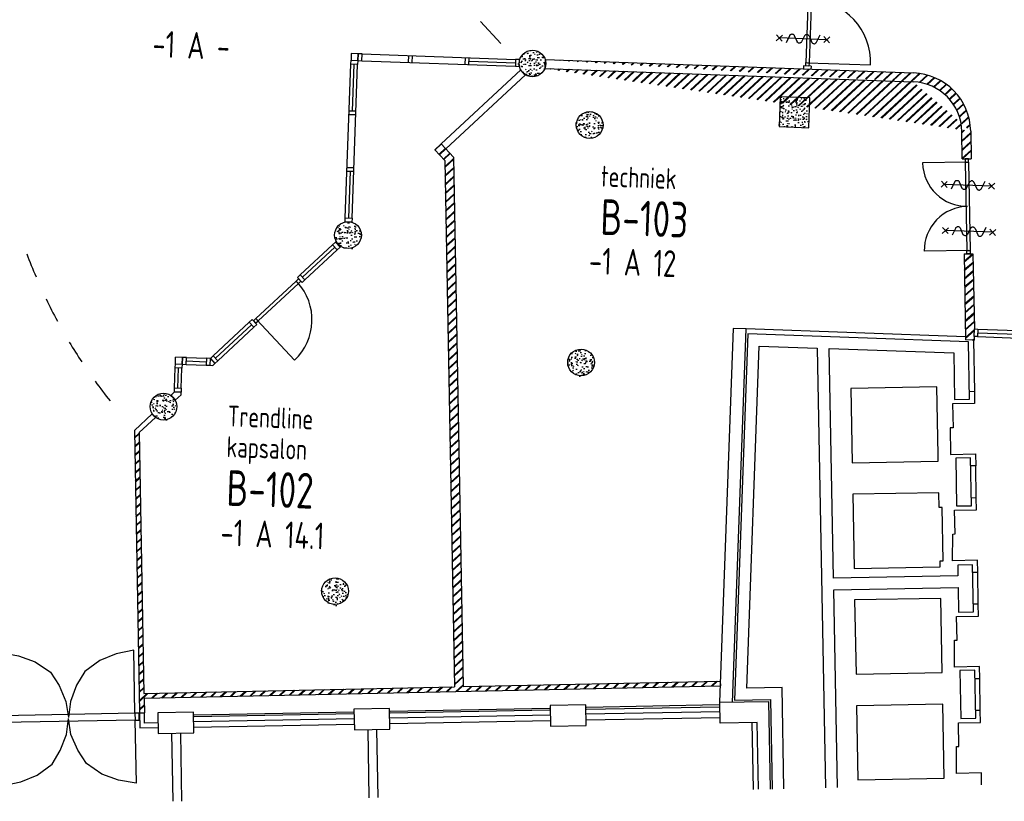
# Model space of a CAD drawing. Header units: millimetres. Extents: x 119024465 to 119292677, y 483022511 to 483148062.
# Tile 3 of 162: x 119043109 to 119059692, y 483056136 to 483069296. Entities that reach past the tile are written whole.
import ezdxf
from ezdxf.enums import TextEntityAlignment as Align

# ---------------------------------------------------------------- set-up
doc = ezdxf.new("R2010")
doc.units = ezdxf.units.MM
doc.header["$LTSCALE"] = 100
doc.layers.get('0').update_dxf_attribs({"linetype": 'CONTINUOUS'})
for name, color, linetype in [('AL22----', 2, 'CONTINUOUS'), ('AL22----_ARC', 8, 'CONTINUOUS'), ('AL28----', 4, 'CONTINUOUS'), ('AL28----_ARC', 8, 'CONTINUOUS'), ('AL32----', 6, 'CONTINUOUS'), ('AL37----', 8, 'CONTINUOUS'), ('BT00----_HOTELNRS', 3, 'CONTINUOUS'), ('BT00----_RUIMTENRS', 7, 'CONTINUOUS'), ('BT00----_TEKST', 1, 'CONTINUOUS'), ('Overlap', 8, 'CONTINUOUS')]:
    doc.layers.add(name, color=color, linetype=linetype)
doc.styles.get("Standard").update_dxf_attribs({"font": 'ISOCP.SHX'})
pattern_1 = [(42.91200747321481, (119019962.2742813, 483024813.6206701), (-74.89618102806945, 80.56402464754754), []), (42.91200747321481, (119019962.8207955, 483024828.6107109), (-74.89618102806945, 80.56402464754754), [])]

# ---------------------------------------------------------------- blocks, each defined once
blk = doc.blocks.new('KOLOM')
at = {"layer": 'AL28----', "linetype": 'Continuous'}
for p, q in [((0.5, 0.5), (-0.5, 0.5)), ((-0.5, 0.5), (-0.5, -0.5)), ((0.5, -0.5), (0.5, 0.5)), ((-0.5, -0.5), (0.5, -0.5))]:
    blk.add_line(p, q, dxfattribs=at)
blk = doc.blocks.new('500x500')
at = {"layer": 'AL28----_ARC'}
h = blk.add_hatch(dxfattribs=at)
h.set_pattern_fill('AR-CONC', color=256, style=0)
h.set_pattern_definition([(50, (-33377.53515948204, -58251.91549019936), (182.1846689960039, -15.93908553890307), [19.05, -209.55]), (355, (-33377.53515948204, -58251.91549019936), (-35.24282597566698, 191.05664288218), [15.24, -167.64]), (100.451, (-33362.35315948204, -58253.24374019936), (146.9425016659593, 175.1166878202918), [16.19, -178.09]), (46.18420000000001, (-33377.53515948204, -58201.11549019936), (271.0790408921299, -42.04232793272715), [28.575, -314.325]), (96.6356, (-33354.94525948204, -58204.61899019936), (237.4042344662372, 247.4255558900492), [24.285, -267.135]), (351.1840000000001, (-33377.53515948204, -58201.11549019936), (237.4046058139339, 247.4251178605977), [22.86, -251.46]), (21, (-33352.13515948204, -58213.81549019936), (151.6148798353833, -102.2655185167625), [19.05, -209.55]), (326.0000000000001, (-33352.13515948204, -58213.81549019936), (61.80202834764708, 184.1879661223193), [15.24, -167.64]), (71.4514, (-33339.50065948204, -58222.33759019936), (213.4164907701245, 81.92285771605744), [16.19, -178.09]), (37.50000000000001, (-33377.53515948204, -58251.91549019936), (3.088603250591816, 84.55503887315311), [0, -165.608, 0, -170.18, 0, -168.275]), (7.499999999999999, (-33377.53515948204, -58251.91549019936), (66.81966251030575, 100.1805748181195), [0, -97.028, 0, -161.798, 0, -64.135]), (327.5, (-33434.17715948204, -58251.91549019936), (135.5905951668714, -5.72874399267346), [0, -63.5, 0, -198.12, 0, -262.89]), (317.5, (-33459.57715948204, -58251.91549019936), (148.129181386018, 25.42649103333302), [0, -82.55, 0, -131.572, 0, -186.69])])
h.paths.add_polyline_path([(250, 250), (-250, 250), (-250, -250), (250, -250)])
at = {"layer": 'AL28----', "xscale": 500, "yscale": 500, "zscale": 2600}
blk.add_blockref('KOLOM', (0, 0), dxfattribs=at)
blk = doc.blocks.new('KOLOMO')
blk.add_circle((0, 0), 0.5)
blk = doc.blocks.new('Rond-450')
at = {"layer": 'AL28----_ARC'}
h = blk.add_hatch(dxfattribs=at)
h.set_pattern_fill('AR-CONC', color=256, style=0)
h.set_pattern_definition([(49.99999999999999, (-134328.7081146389, -47911.34816545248), (182.184668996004, -15.93908553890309), [19.05, -209.55]), (355, (-134328.7081146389, -47911.34816545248), (-35.24282597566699, 191.05664288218), [15.24, -167.64]), (100.451, (-134313.5261146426, -47912.67641544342), (146.9425016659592, 175.1166878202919), [16.19, -178.09]), (46.18420000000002, (-134328.7081146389, -47860.54816550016), (271.0790408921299, -42.04232793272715), [28.57499999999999, -314.3249999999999]), (96.63559999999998, (-134306.118214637, -47864.05166548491), (237.4042344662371, 247.4255558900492), [24.28499999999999, -267.1349999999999]), (351.1840000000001, (-134328.7081146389, -47860.54816550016), (237.4046058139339, 247.4251178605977), [22.86, -251.46]), (21, (-134303.3081146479, -47873.24816548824), (151.6148798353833, -102.2655185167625), [19.05, -209.55]), (326.0000000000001, (-134303.3081146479, -47873.24816548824), (61.80202834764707, 184.1879661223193), [15.24, -167.64]), (71.4514, (-134290.6736146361, -47881.77026546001), (213.4164907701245, 81.92285771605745), [16.19, -178.09]), (37.50000000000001, (-134328.7081146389, -47911.34816545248), (3.088603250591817, 84.55503887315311), [0, -165.608, 0, -170.18, 0, -168.275]), (7.499999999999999, (-134328.7081146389, -47911.34816545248), (66.81966251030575, 100.1805748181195), [0, -97.02799999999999, 0, -161.798, 0, -64.135]), (327.5, (-134385.3501146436, -47911.34816545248), (135.5905951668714, -5.728743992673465), [0, -63.5, 0, -198.12, 0, -262.89]), (317.5, (-134410.7501146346, -47911.34816545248), (148.129181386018, 25.42649103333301), [0, -82.55, 0, -131.572, 0, -186.69])])
edge = h.paths.add_edge_path()
edge.add_ellipse((0, 0), major_axis=(-159.0990257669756, 159.0990257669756), ratio=0.9999999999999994, start_angle=0, end_angle=360)
at = {"layer": 'AL28----', "xscale": 450.0000000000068, "yscale": 450.0000000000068, "rotation": 359.8349999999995}
blk.add_blockref('KOLOMO', (0, 0), dxfattribs=at)
blk = doc.blocks.new('114-31b')
at = {"color": 0, "linetype": 'Continuous'}
for p, q in [((-49.99999994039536, 449.9999999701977), (50.00000011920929, 349.9999999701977)), ((50.00000005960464, 449.9999999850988), (-49.99999994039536, 349.9999999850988)), ((0, 399.9999999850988), (5.960464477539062e-08, -400)), ((-75.22076380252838, 278.9749930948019), (52.90113949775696, 224.7435648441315)), ((-53.78419476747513, 99.46940438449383), (53.34266716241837, 150.804756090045)), ((-53.34266716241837, 25.53059560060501), (53.34266716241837, -25.53059561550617)), ((-53.34266716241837, -150.2564351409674), (52.9011395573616, -99.46940438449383)), ((-53.78419476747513, -224.1952439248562), (74.77923619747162, -278.9116318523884)), ((-49.99999988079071, -349.9999998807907), (50.00000017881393, -449.9999998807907)), ((50.00000011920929, -349.9999998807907), (-49.99999988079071, -449.9999998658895))]:
    blk.add_line(p, q, dxfattribs=at)
for points in [[(74.77923613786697, 187.6370802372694, 0.1085803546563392), (71.06170707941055, 204.554047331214, 0.1021137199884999), (60.13457524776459, 219.3489430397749, 0.04519307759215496), (52.90113949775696, 224.7435648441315, 0.02457701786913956)], [(53.34266716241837, 150.804756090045, 0.04259042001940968), (60.13457524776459, 155.9252174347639, 0.1021137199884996), (71.06170707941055, 170.7201131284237, 0.1085803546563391), (74.77923613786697, 187.6370802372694, 0.1085803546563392)], [(-53.78419476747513, 99.46940438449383, 0.04259042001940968), (-60.57610285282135, 94.34894302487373, 0.1021137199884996), (-71.50323468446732, 79.55404733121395, 0.1085803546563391), (-75.22076380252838, 62.6370802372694, 0.1085803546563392)], [(-75.22076380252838, 62.6370802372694, 0.1085803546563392), (-71.50323474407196, 45.72011312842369, 0.1021137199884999), (-60.57610285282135, 30.92521743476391, 0.04519307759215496), (-53.34266716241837, 25.53059560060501, 0.02457701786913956)], [(-75.22076380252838, -187.3629197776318, -0.1085803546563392), (-71.50323468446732, -170.4459526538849, -0.1021137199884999), (-60.57610285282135, -155.6510569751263, -0.04519307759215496), (-53.34266716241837, -150.2564351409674, -0.02457701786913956)], [(74.77923619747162, -62.3629197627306, -0.1085803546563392), (71.0617071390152, -79.27988687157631, -0.1021137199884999), (60.13457524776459, -94.07478255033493, -0.04519307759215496), (52.9011395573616, -99.46940438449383, -0.02457701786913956)], [(53.34266716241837, -25.53059561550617, -0.04259042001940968), (60.13457524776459, -30.65105697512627, -0.1021137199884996), (71.06170707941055, -45.44595265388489, -0.1085803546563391), (74.77923619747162, -62.3629197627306, -0.1085803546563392)], [(-53.78419476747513, -224.1952439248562, -0.04259042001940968), (-60.57610285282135, -219.0747825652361, -0.1021137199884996), (-71.50323474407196, -204.2798868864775, -0.1085803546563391), (-75.22076380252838, -187.3629197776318, -0.1085803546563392)]]:
    blk.add_lwpolyline(points, format="xyb", dxfattribs=at)

msp = doc.modelspace()

# ---------------------------------------------------------------- hatches: boundary and pattern name
at = {"layer": 'AL22----_ARC'}
h = msp.add_hatch(dxfattribs=at)
h.set_pattern_fill('SCHOON', color=256, scale=2, angle=-2.087992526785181, style=0, pattern_type=2)
h.set_pattern_definition(pattern_1)
edge = h.paths.add_edge_path()
edge.add_line((119058984.4445582, 483066951.5247005), (119059134.420059, 483066954.2356362))
edge.add_line((119058984.4445582, 483066951.5247005), (119058976.0627192, 483067415.2282414))
edge.add_arc((119058126.2015482, 483067399.8662722), 849.999999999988, 1.035557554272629, 87.91209596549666)
edge.add_arc((119058126.2015482, 483067399.8662722), 1000, 1.035557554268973, 87.91192843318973)
edge.add_line((119059126.03822, 483067417.9391771), (119059134.420059, 483066954.2356361))
edge.add_line((119051960.6281877, 483068625.3181277), (119058162.6373077, 483068399.2022696))
edge.add_line((119051955.1630459, 483068475.4177199), (119058157.1693641, 483068249.3019639))
edge.add_line((119051960.6281877, 483068625.3181277), (119051955.1630459, 483068475.41772))
h = msp.add_hatch(dxfattribs=at)
h.set_pattern_fill('SCHOON', color=256, scale=2, angle=-2.087992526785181, style=0, pattern_type=2)
h.set_pattern_definition(pattern_1)
h.paths.add_polyline_path([(119045341.882419, 483062659.2257643), (119045396.3523688, 483062600.6337463), (119045121.2611325, 483062344.8957401), (119045202.2529602, 483057950.0577986), (119050430.2296343, 483058062.5551929), (119050266.937157, 483066923.2513327), (119050098.5090762, 483067104.4253775), (119050208.3691098, 483067206.5565335), (119050415.8547224, 483066983.369239), (119050580.1956031, 483058065.7838676), (119054909.1231651, 483058159.0580279), (119054910.8479144, 483058078.9348744), (119045203.7274292, 483057870.0490811), (119045208.2517623, 483057624.5464025), (119045128.2653437, 483057623.0723445), (119045040.6162038, 483062379.1542425)])
h = msp.add_hatch(dxfattribs=at)
h.set_pattern_fill('SCHOON', color=256, scale=2, angle=267.9120074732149, style=0, pattern_type=2)
h.set_pattern_definition([(220.739907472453, (119063710.7150145, 483064629.5592105), (71.7888928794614, -83.34479503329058), []), (220.739907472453, (119063709.6007522, 483064614.6006538), (71.7888928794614, -83.34479503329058), [])])
h.paths.add_polyline_path([(119059189.6497536, 483063898.7957728), (119059188.4913668, 483063962.8805267), (119059183.4258982, 483063963.0652061), (119059186.8101437, 483064055.8898395), (119059163.3367068, 483065354.4969614), (119059013.3612061, 483065351.7860256), (119059039.5263163, 483063904.269046)])

# ---------------------------------------------------------------- linework, layer by layer
at = {"layer": 'AL22----'}
for p, q in [((119051960.6281877, 483068625.3181277), (119051955.1630459, 483068475.4177199)), ((119051547.6801459, 483068451.6443037), (119050208.369112, 483067206.5565312)), ((119051955.1630459, 483068475.4177199), (119058157.1693641, 483068249.3019639)), ((119056311.4831012, 483068518.226764), (119056309.6067358, 483068466.7609572)), ((119056437.3994436, 483068513.636045), (119056311.4831012, 483068518.226764)), ((119056437.3994436, 483068513.636045), (119056435.5230783, 483068462.1702382)), ((119051625.2998244, 483068368.1506782), (119050285.9887904, 483067123.0629058)), ((119050208.3691098, 483067206.5565335), (119050098.5090762, 483067104.4253775)), ((119050266.937157, 483066923.2513327), (119050098.5090762, 483067104.4253775)), ((119050415.8547224, 483066983.369239), (119050208.3691098, 483067206.5565335)), ((119050415.8547224, 483066983.369239), (119050580.1956031, 483058065.7838676)), ((119058984.4445582, 483066951.5247005), (119059134.420059, 483066954.2356362)), ((119050266.937157, 483066923.2513327), (119050430.2296343, 483058062.5551929)), ((119059013.3612061, 483065351.7860256), (119059163.3367068, 483065354.4969614)), ((119059013.3612061, 483065351.7860256), (119059039.5263163, 483063904.269046)), ((119059163.3367068, 483065354.4969614), (119059188.0166173, 483064088.9815485)), ((119059183.4258982, 483063963.0652061), (119059188.0166173, 483064088.9815485)), ((119059188.4913668, 483063962.8805267), (119059183.4258982, 483063963.0652061)), ((119059189.6497536, 483063898.7957728), (119059188.4913668, 483063962.8805267)), ((119059189.6497536, 483063898.7957728), (119059039.5263163, 483063904.269046)), ((119045040.6162038, 483062379.1542425), (119045341.882419, 483062659.2257643)), ((119045341.882419, 483062659.2257643), (119045396.3523688, 483062600.6337463)), ((119045121.2611325, 483062344.8957401), (119045396.3523688, 483062600.6337463)), ((119045040.6162038, 483062379.1542425), (119045128.2653437, 483057623.0723445)), ((119045121.2611325, 483062344.8957401), (119045202.2529602, 483057950.0577986)), ((119050580.1956031, 483058065.7838676), (119054909.1231651, 483058159.0580279)), ((119054909.1231651, 483058159.0580279), (119054910.8479144, 483058078.9348744)), ((119045202.2529602, 483057950.0577986), (119050430.2296343, 483058062.5551929)), ((119045203.7274292, 483057870.0490811), (119054910.8479144, 483058078.9348744)), ((119045203.7274292, 483057870.0490811), (119045208.2517623, 483057624.5464025)), ((119045128.2653437, 483057623.0723445), (119045208.2517623, 483057624.5464025))]:
    msp.add_line(p, q, dxfattribs=at)
for points in [[(119051960.6281877, 483068625.3181277), (119058162.6373077, 483068399.2022694)], [(119059126.03822, 483067417.9391771), (119059134.420059, 483066954.2356362)]]:
    msp.add_lwpolyline(points, dxfattribs=at)
msp.add_lwpolyline([(119058984.4445582, 483066951.5247005), (119058976.0627192, 483067415.2282414, 0.3983352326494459), (119058157.1693732, 483068249.3019636)], format="xyb", dxfattribs=at)
for centre, radius, start, end in [((119051745.9044272, 483068558.0968015), 225, 208.2371577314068, 237.5868572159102), ((119058126.2015482, 483067399.8662722), 1000, 1.035557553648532, 87.91192843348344)]:
    msp.add_arc(centre, radius, start, end, dxfattribs=at)
at = {"layer": 'AL32----'}
for p, q in [((119056426.1051962, 483070701.5001723), (119056348.5001826, 483068572.9143832)), ((119056482.0680151, 483070699.4598528), (119056404.4630014, 483068570.8740636)), ((119048687.1593758, 483068545.6243368), (119048689.6004725, 483068612.5798522)), ((119048689.6004725, 483068612.5798522), (119048803.5247823, 483068608.4263445)), ((119048803.5247823, 483068608.4263445), (119048801.0836856, 483068541.4708291)), ((119048807.6782901, 483068722.3506542), (119048803.5247824, 483068608.4263444)), ((119048803.5247824, 483068608.4263444), (119048870.4802978, 483068605.9852477)), ((119048874.6338056, 483068719.9095576), (119048807.6782901, 483068722.3506542)), ((119048870.4802978, 483068605.9852477), (119048874.6338056, 483068719.9095576)), ((119048870.4802978, 483068605.9852477), (119051456.7664411, 483068511.6931725)), ((119048874.6338056, 483068719.9095576), (119051460.9199488, 483068625.6174823)), ((119049657.1139337, 483068691.3815171), (119049652.9604259, 483068577.4572073)), ((119049719.9159413, 483068575.0161106), (119049724.0694491, 483068688.9404204)), ((119050611.4843052, 483068656.5866177), (119050607.3307974, 483068542.6623079)), ((119050674.2863129, 483068540.2212112), (119050678.4398206, 483068654.145521)), ((119050676.3630668, 483068597.1833676), (119051458.8431949, 483068568.6553274)), ((119051460.9199488, 483068625.6174823), (119051456.7664411, 483068511.6931725)), ((119051527.8754643, 483068623.1763856), (119051460.9199488, 483068625.6174823)), ((119051523.7219565, 483068509.2520758), (119051527.8754643, 483068623.1763856)), ((119048592.8850937, 483065959.8262349), (119048687.1593758, 483068545.6243368)), ((119048801.0836856, 483068541.4708291), (119048687.1593758, 483068545.6243368)), ((119048706.8094035, 483065955.672727), (119048801.0836856, 483068541.4708291)), ((119048715.5934905, 483067761.0674546), (119048744.1215307, 483068543.5475829)), ((119051456.7664411, 483068511.6931725), (119051523.7219565, 483068509.2520758)), ((119056346.459863, 483068516.9515643), (119056348.5001826, 483068572.9143832)), ((119056402.4226818, 483068514.9112447), (119056346.459863, 483068516.9515643)), ((119056348.5001826, 483068572.9143832), (119056404.4630014, 483068570.8740636)), ((119056376.481592, 483068571.8942233), (119057440.7744866, 483068533.0917165)), ((119056404.4630014, 483068570.8740636), (119056402.4226818, 483068514.9112447)), ((119048770.1145487, 483067692.0351854), (119048656.1902388, 483067696.1886931)), ((119048658.6313355, 483067763.1442086), (119048772.5556454, 483067758.9907008)), ((119059087.4277354, 483066953.3862096), (119059031.4368818, 483066952.3741269)), ((119059031.4368818, 483066952.3741269), (119059032.4489644, 483066896.3832733)), ((119059088.4398181, 483066897.3953559), (119059087.4277354, 483066953.3862096)), ((119048623.8542307, 483066809.2618784), (119048737.7785405, 483066805.1083707)), ((119059060.4443913, 483066896.8893146), (119058316.5659075, 483066883.4430733)), ((119059032.4489644, 483066896.3832733), (119059088.4398181, 483066897.3953559)), ((119059032.4489644, 483066896.3832733), (119059059.341447, 483065408.6263058)), ((119059088.4398181, 483066897.3953559), (119059115.3323006, 483065409.6383885)), ((119048735.3374439, 483066738.1528552), (119048621.413134, 483066742.306363)), ((119048649.8472486, 483065957.749481), (119048678.3752889, 483066740.2296093)), ((119048590.443997, 483065892.8707194), (119048592.8850937, 483065959.8262349)), ((119048592.8850937, 483065959.8262349), (119048706.8094035, 483065955.672727)), ((119048706.8094035, 483065955.672727), (119048704.3683068, 483065888.7172117)), ((119048704.3683068, 483065888.7172117), (119048590.443997, 483065892.8707194)), ((119047835.420925, 483065000.5500981), (119048378.5987304, 483065505.514236)), ((119047874.2307642, 483064958.8032854), (119048417.4085696, 483065463.7674232)), ((119048378.5987304, 483065505.514236), (119048427.6695454, 483065551.132819)), ((119048456.2184089, 483065422.0206105), (119048378.5987304, 483065505.514236)), ((119048427.6695454, 483065551.132819), (119048440.369156, 483065562.938986)), ((119048505.2892239, 483065467.6391935), (119048427.6695454, 483065551.132819)), ((119048427.6695454, 483065551.132819), (119048505.2892239, 483065467.6391934)), ((119048505.2892239, 483065467.6391934), (119048456.2184089, 483065422.0206105)), ((119048505.2892239, 483065467.6391935), (119048517.9888345, 483065479.4453605)), ((119047913.0406035, 483064917.0564727), (119048456.2184089, 483065422.0206105)), ((119059087.3368738, 483065409.1323471), (119058343.45839, 483065395.6861058)), ((119059059.341447, 483065408.6263058), (119059115.3323006, 483065409.6383885)), ((119059060.3535296, 483065352.6354522), (119059059.341447, 483065408.6263058)), ((119059116.3443832, 483065353.6475348), (119059060.3535296, 483065352.6354522)), ((119059115.3323006, 483065409.6383885), (119059116.3443832, 483065353.6475348)), ((119047786.3501099, 483064954.9315152), (119047835.420925, 483065000.5500981)), ((119047863.9697885, 483064871.4378896), (119047786.3501099, 483064954.9315152)), ((119047835.420925, 483065000.5500981), (119047913.0406035, 483064917.0564727)), ((119047085.4136463, 483064263.7115256), (119047765.0810542, 483064895.5629437)), ((119047123.5426112, 483064222.6971131), (119047803.2100191, 483064854.5485312)), ((119047765.0810542, 483064895.5629437), (119047806.0954668, 483064933.6919087)), ((119047803.2100191, 483064854.5485312), (119047765.0810542, 483064895.5629437)), ((119047844.2244317, 483064892.6774961), (119047803.2100191, 483064854.5485312)), ((119047806.0954668, 483064933.6919087), (119047844.2244317, 483064892.6774961)), ((119047913.0406035, 483064917.0564727), (119047863.9697885, 483064871.4378896)), ((119046975.5830619, 483064201.2035843), (119046369.1556764, 483063637.4396034)), ((119047014.3929012, 483064159.4567716), (119046407.9655156, 483063595.6927907)), ((119047053.2027404, 483064117.7099587), (119046446.7753549, 483063553.9459779)), ((119047024.6538769, 483064246.8221673), (119046975.5830619, 483064201.2035843)), ((119046975.5830619, 483064201.2035843), (119047053.2027404, 483064117.7099587)), ((119047102.2735555, 483064163.3285418), (119047024.6538769, 483064246.8221673)), ((119047085.4136463, 483064263.7115256), (119047044.3992337, 483064225.5825608)), ((119047044.3992337, 483064225.5825608), (119047082.5281986, 483064184.5681482)), ((119047053.2027404, 483064117.7099587), (119047102.2735555, 483064163.3285418)), ((119047082.5281986, 483064184.5681482), (119047123.5426112, 483064222.6971131)), ((119047123.5426112, 483064222.6971131), (119047085.4136463, 483064263.7115256)), ((119047104.4781287, 483064243.2043194), (119047736.3295468, 483063563.5369114)), ((119059183.4258982, 483063963.0652061), (119059188.0166173, 483064088.9815485)), ((119059239.3887171, 483063961.0248865), (119059183.4258982, 483063963.0652061)), ((119059188.0166173, 483064088.9815485), (119059243.9794362, 483064086.9412289)), ((119059243.9794362, 483064086.9412289), (119059239.3887171, 483063961.0248865)), ((119059239.3887171, 483063961.0248865), (119060256.2131492, 483063923.9530079)), ((119059241.6840766, 483064023.9830577), (119060258.5085088, 483063986.9111791)), ((119059243.9794362, 483064086.9412289), (119060260.8038683, 483064049.8693504)), ((119046369.1556764, 483063637.4396034), (119046320.0848614, 483063591.8210205)), ((119046446.7753549, 483063553.9459779), (119046369.1556764, 483063637.4396034)), ((119045728.3945737, 483063432.2728975), (119045730.8356704, 483063499.2284129)), ((119045730.8356704, 483063499.2284129), (119045734.9891782, 483063613.1527228)), ((119045730.8356704, 483063499.2284129), (119045844.7599803, 483063495.0749052)), ((119045730.8356704, 483063499.2284129), (119045844.7599803, 483063495.0749052)), ((119045848.913488, 483063608.999215), (119045734.9891782, 483063613.1527228)), ((119045844.7599803, 483063495.0749052), (119045842.3188836, 483063428.1193897)), ((119045844.7599803, 483063495.0749052), (119045848.913488, 483063608.999215)), ((119045848.913488, 483063608.999215), (119045844.7599803, 483063495.0749052)), ((119045844.7599803, 483063495.0749052), (119045911.7154957, 483063492.6338086)), ((119045915.8690035, 483063606.5581184), (119045848.913488, 483063608.999215)), ((119045911.7154957, 483063492.6338086), (119045915.8690035, 483063606.5581184)), ((119045911.7154957, 483063492.6338086), (119046248.9758382, 483063480.3378073)), ((119045913.7922496, 483063549.5959635), (119046251.0525921, 483063537.2999622)), ((119045915.8690035, 483063606.5581184), (119046253.1293459, 483063594.2621171)), ((119046253.1293459, 483063594.2621171), (119046248.9758382, 483063480.3378073)), ((119046248.9758382, 483063480.3378073), (119046315.9313536, 483063477.8967106)), ((119046320.0848614, 483063591.8210205), (119046253.1293459, 483063594.2621171)), ((119046315.9313536, 483063477.8967106), (119046320.0848614, 483063591.8210205)), ((119046315.9313536, 483063477.8967106), (119046320.0848614, 483063591.8210205)), ((119046315.9313536, 483063477.8967106), (119046363.1203478, 483063476.1762714)), ((119046320.0848614, 483063591.8210205), (119046397.7045399, 483063508.3273949)), ((119046397.7045399, 483063508.3273949), (119046363.1203478, 483063476.1762714)), ((119046397.7045399, 483063508.3273949), (119046446.7753549, 483063553.9459779)), ((119045716.0985725, 483063095.0125551), (119045728.3945737, 483063432.2728975)), ((119045842.3188836, 483063428.1193897), (119045728.3945737, 483063432.2728975)), ((119045773.0607274, 483063092.9358011), (119045785.3567287, 483063430.1961436)), ((119045830.0228824, 483063090.8590473), (119045842.3188836, 483063428.1193897)), ((119045651.8870502, 483062970.6322895), (119045713.6574758, 483063028.0570397)), ((119045713.6574758, 483063028.0570397), (119045716.0985725, 483063095.0125551)), ((119045713.6574758, 483063028.0570397), (119045827.5817857, 483063023.9035318)), ((119045827.5817857, 483063023.9035318), (119045713.6574758, 483063028.0570397)), ((119045716.0985725, 483063095.0125551), (119045830.0228824, 483063090.8590473)), ((119045825.8613464, 483062976.7145377), (119045729.5067288, 483062887.138664)), ((119045825.8613464, 483062976.7145377), (119045827.5817857, 483063023.9035318)), ((119045830.0228824, 483063090.8590473), (119045827.5817857, 483063023.9035318))]:
    msp.add_line(p, q, dxfattribs=at)
msp.add_lwpolyline([(119048689.6004725, 483068612.5798522), (119048803.5247823, 483068608.4263445), (119048807.6782901, 483068722.3506543), (119048693.7539802, 483068726.5041621)], close=True, dxfattribs=at)
for centre, radius, start, end in [((119056376.481592, 483068571.8942233), 1065, 357.912007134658, 87.91200707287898), ((119059060.4443913, 483066896.8893146), 743.9999999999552, 181.0355589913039, 271.0355572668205), ((119059087.3368738, 483065409.1323471), 743.9999999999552, 91.0355572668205, 181.0355589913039), ((119047104.4781287, 483064243.2043194), 928.000000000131, 312.9120080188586, 42.9120061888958), ((119045531.2824474, 483062780.6861663), 225, 28.23715773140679, 57.58685721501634)]:
    msp.add_arc(centre, radius, start, end, dxfattribs=at)
at = {"layer": 'AL37----'}
msp.add_line((119050869.615544, 483069262.8003801), (119051210.6853591, 483068895.052522), dxfattribs=at)
for start, end in [(200.53405724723, 203.1609061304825), (205.7373583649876, 208.3657912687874), (210.9222681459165, 213.4172206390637), (215.9090331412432, 218.5271116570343)]:
    msp.add_arc((119051754.2444649, 483068547.031895), 9104.303453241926, start, end, dxfattribs=at)
at = {"layer": 'Overlap'}
for p, q in [((119049349.5614572, 483057654.9292907), (119052033.9982231, 483057704.801831)), ((119052034.6489053, 483057669.7078627), (119049350.2084319, 483057620.035288)), ((119054889.9092255, 483057757.6536651), (119052653.7935516, 483057716.193527)), ((119054890.4580711, 483057722.6578259), (119052654.6404919, 483057681.3032319)), ((119046037.1629978, 483057478.4938753), (119048741.6981634, 483057528.6390457)), ((119046045.2293801, 483057593.6632004), (119048729.6661459, 483057643.5357409)), ((119048730.3168282, 483057608.4417725), (119046045.8763547, 483057558.7691978)), ((119049341.495075, 483057539.7599654), (119052046.0302405, 483057589.9051359)), ((119052047.8840361, 483057489.9223202), (119049343.3488705, 483057439.7771497)), ((119054901.9393891, 483057642.8569528), (119052646.0271178, 483057601.0297631)), ((119054903.7931847, 483057542.8741371), (119052647.8809133, 483057501.0469474)), ((119048743.5519589, 483057428.65623), (119046039.0167934, 483057378.5110595))]:
    msp.add_line(p, q, dxfattribs=at)
for points in [[(119055345.5212354, 483064088.7877394), (119055125.7365166, 483064096.7147422), (119054896.301465, 483057806.6805891)], [(119055116.0861838, 483057798.7535864), (119055345.4543909, 483064092.3929409)], [(119059105.6698055, 483062907.2973759), (119059086.4791812, 483063872.2002336), (119055372.6295334, 483064007.6763334), (119055147.676191, 483057837.3458323), (119055751.9723292, 483057848.5501727), (119055779.8926144, 483056342.6944273)], [(119059038.5609847, 483063957.6735189), (119055345.4543909, 483064092.3929409)], [(119055979.7472475, 483056346.9942814), (119055948.1285329, 483058052.3215244), (119055355.1489908, 483058040.3268347), (119055565.301183, 483063800.6124896), (119056542.4326088, 483063764.8203581), (119056679.688361, 483056362.0534503)], [(119059171.2885668, 483063899.4651939), (119059187.3555133, 483063033.1260856), (119059107.369229, 483063031.6447594)], [(119056880.0478475, 483056366.3641663), (119056818.6310209, 483059694.7410988), (119058914.4670967, 483059733.8003275), (119058921.9674751, 483059318.4854155), (119059172.3188843, 483059323.427268), (119059156.9194079, 483060116.2239665), (119058907.6696635, 483060111.2025229), (119058910.6706455, 483059933.1642082), (119056814.9178684, 483059895.0066788), (119056742.8539076, 483063760.1349542), (119058840.5237537, 483063684.1084005), (119058855.3183963, 483062902.3555233), (119059105.6698055, 483062907.2973759)], [(119059187.3555133, 483063033.1260856), (119059191.0588285, 483062833.1603748), (119058821.6221779, 483062826.3184999)], [(119058821.6221779, 483062826.3184999), (119058829.0269575, 483062426.4870617), (119058778.953719, 483062425.5597178), (119058787.2880298, 483061975.5368859), (119059206.8160908, 483061983.306441), (119059210.5194059, 483061783.3407304), (119059130.5331217, 483061781.8594043)], [(119059220.538454, 483061243.4336839), (119059210.519406, 483061783.3407304)], [(119059163.7160624, 483059992.1670027), (119059243.7023467, 483059993.6483287), (119059239.9990315, 483060193.6140394), (119058820.4709705, 483060185.8444843), (119058822.1349452, 483060636.0524819), (119058862.1280874, 483060636.793145), (119058854.8051186, 483061036.6260983), (119059224.2417692, 483061043.4679732), (119059220.538454, 483061243.4336839)], [(119059220.538454, 483061243.4336839), (119059140.5521697, 483061241.9523577)], [(119059253.7213946, 483059453.7412823), (119059243.7023467, 483059993.6483287)], [(119059196.899003, 483058202.4746011), (119059276.8852873, 483058203.9559271), (119059273.1819721, 483058403.9216378), (119058853.6539111, 483058396.1520826), (119058855.3178859, 483058846.3600803), (119058895.311028, 483058847.1007434), (119058887.9880593, 483059246.9336967), (119059257.4247098, 483059253.7755716), (119059253.7213946, 483059453.7412822), (119059173.7351104, 483059452.2599562)], [(119045028.6235933, 483058680.0040871), (119044734.2453758, 483058617.6614944), (119044457.0066895, 483058505.0903556), (119044206.293666, 483058319.9813197), (119044067.9305946, 483058088.8518619), (119043962.6504191, 483057818.183831), (119043930.0231268, 483057547.6222585)], [(119045048.3201714, 483057617.6866699), (119045028.6235933, 483058680.0040871)], [(119042790.2008671, 483058638.5011734), (119043086.6877662, 483058587.1138949), (119043367.9088635, 483058484.8972383), (119043625.311476, 483058309.2092465), (119043772.1473116, 483058083.367702), (119043887.3886663, 483057816.7883922), (119043930.0231268, 483057547.6222585)], [(119059286.9043354, 483057664.0488806), (119059276.8852873, 483058203.9559271)], [(119055549.9157761, 483056337.7464967), (119055529.0562763, 483057464.3517431), (119054905.4634545, 483057452.7896202), (119054898.9733162, 483057802.829458), (119055722.5336232, 483057817.9991894), (119055749.8994229, 483056342.0491265)], [(119059310.068228, 483056414.2635255), (119059306.3649129, 483056614.2292362), (119058886.8368518, 483056606.459681), (119058888.5008266, 483057056.6676787), (119058928.4939687, 483057057.4083419), (119058921.171, 483057457.2412952), (119059290.6076505, 483057464.08317), (119059286.9043353, 483057664.0488807), (119059206.9180511, 483057662.5675546)], [(119045049.5125176, 483057617.7087774), (119042809.8974452, 483057576.1837564)], [(119045051.6443825, 483057502.7285393), (119042812.0293101, 483057461.2035183)], [(119042831.7258881, 483056398.8861012), (119043126.1041056, 483056461.2286938), (119043403.3427919, 483056573.7998326), (119043654.0558154, 483056758.9088685), (119043792.4188868, 483056990.0383264), (119043897.6990623, 483057260.7063572), (119043930.3263547, 483057531.2679297)], [(119045070.1486144, 483056440.3890147), (119044773.6617152, 483056491.7762934), (119044492.4406179, 483056593.99295), (119044235.0380054, 483056769.6809418), (119044088.2021698, 483056995.5224862), (119043972.9608151, 483057262.1017961), (119043930.3263547, 483057531.2679297)], [(119045121.6323535, 483057504.0261962), (119045119.5004886, 483057619.0064343), (119045049.5125176, 483057617.7087774), (119045051.6443825, 483057502.7285393), (119045121.6323535, 483057504.0261962)], [(119045050.4520363, 483057502.7064319), (119045070.1486144, 483056440.3890147)], [(119045128.2653437, 483057623.0723445), (119045133.9869314, 483057371.7324911), (119045440.1343132, 483057377.4088132)], [(119045438.6512767, 483057457.3950658), (119045212.4901475, 483057453.2017801), (119045208.2517623, 483057624.5464025)], [(119048970.283547, 483057342.7446069), (119048991.4740358, 483056196.6422241)], [(119049120.2577706, 483057345.5253002), (119049141.4400167, 483056199.8687283)], [(119055439.0717421, 483057462.6833271), (119055459.9359693, 483056335.8105894)], [(119045665.7477966, 483057281.6747748), (119045686.9382854, 483056135.572392)], [(119045815.7220202, 483057284.4554681), (119045836.9042663, 483056138.7988963)]]:
    msp.add_lwpolyline(points, dxfattribs=at)
for points in [[(119057128.2110158, 483061834.8478408), (119058579.4423454, 483061861.7553268), (119058577.3240335, 483061971.6484049), (119058556.2971364, 483063111.4442447), (119057105.038571, 483063084.6330374)], [(119058889.0652991, 483061109.2180306), (119059138.4354181, 483061113.141517), (119059124.0254437, 483061917.3023586), (119058873.6554965, 483061913.3603342)], [(119058589.2712559, 483061331.8497087), (119057138.0342786, 483061305.0389001), (119057161.2104309, 483060055.0537379), (119058612.439797, 483060082.0671158), (119058610.5069742, 483060181.9560032), (119058660.4984019, 483060182.8818321), (119058643.8334837, 483061082.7275303), (119058594.4419531, 483061081.8128114)], [(119057194.2079923, 483058275.3596178), (119058645.4230578, 483058302.3521925), (119058622.2475769, 483059552.1487171), (119057171.0355475, 483059525.1448145)], [(119059209.4795215, 483057534.9748786), (119059194.6314932, 483058341.1844138), (119058944.280084, 483058336.2425611), (119058959.1281123, 483057530.033026)], [(119048745.122246, 483057338.5698592), (119049345.0172866, 483057349.7926155), (119049338.529002, 483057699.7324706), (119048738.7320904, 483057688.6115509)], [(119052049.6542888, 483057399.8396569), (119052649.5493294, 483057411.0624133), (119052643.0610448, 483057761.0022683), (119052043.2641332, 483057749.8813486)], [(119057227.2055536, 483056495.6654978), (119058678.413273, 483056522.6579407), (119058655.2237638, 483057772.4542059), (119057204.0331088, 483057745.4506944)], [(119045440.7920226, 483057277.2037863), (119046040.6870632, 483057288.4265426), (119046034.1987787, 483057638.3663977), (119045434.4018671, 483057627.2454779)]]:
    msp.add_lwpolyline(points, close=True, dxfattribs=at)

# ---------------------------------------------------------------- block references
at = {"layer": 'AL28----'}
for name, p, rotation in [('Rond-450', (119051745.9044272, 483068558.0968015), 357.9120074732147), ('500x500', (119056158.9098706, 483067736.7668104), 357.9120074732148), ('Rond-450', (119052708.8061997, 483067522.3264716), 357.9120074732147), ('Rond-450', (119048638.5934373, 483065669.3914838), 357.9120074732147), ('Rond-450', (119052563.0690849, 483063524.9822665), 357.9120074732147), ('Rond-450', (119045531.2824474, 483062780.6861663), 357.9120074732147), ('Rond-450', (119048419.9877651, 483059673.3751763), 357.9120074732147)]:
    msp.add_blockref(name, p, dxfattribs=dict(at, rotation=rotation))
at = {"layer": 'AL32----', "rotation": 267.912007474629}
for p in [(119056301.9340625, 483068973.0858057), (119059079.6923123, 483066508.8662474), (119059097.0827553, 483065730.7464379)]:
    msp.add_blockref('114-31b', p, dxfattribs=at)

# ---------------------------------------------------------------- texts
at = {"layer": 'BT00----_HOTELNRS', "width": 0.8}
for s, p in [('-1 A -', (119045990.1908661, 483068641.0360642)), ('-1 A 12', (119053424.2320335, 483064987.0815457)), ('-1 A 14.1', (119047358.4154134, 483060407.0364708))]:
    msp.add_text(s, height=449.9999999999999, rotation=357.9091074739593, dxfattribs=at).set_placement(p, align=Align.CENTER)
at = {"layer": 'BT00----_RUIMTENRS', "width": 0.8}
for s, p in [('B-103', (119053619.3754909, 483065649.6196582)), ('B-102', (119047316.3832393, 483061087.5249614))]:
    msp.add_text(s, height=599.9999999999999, rotation=357.9091074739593, dxfattribs=at).set_placement(p, align=Align.CENTER)
at = {"layer": 'BT00----_TEKST', "width": 0.8}
for s, p in [('techniek ', (119052894.6883829, 483066487.8418678)), ('Trendline', (119046606.9453048, 483062449.2384986)), ('kapsalon', (119046587.3703063, 483061933.1354433))]:
    msp.add_text(s, height=349.9999999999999, rotation=357.9091074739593, dxfattribs=at).set_placement(p)

doc.saveas('drawing.dxf')
